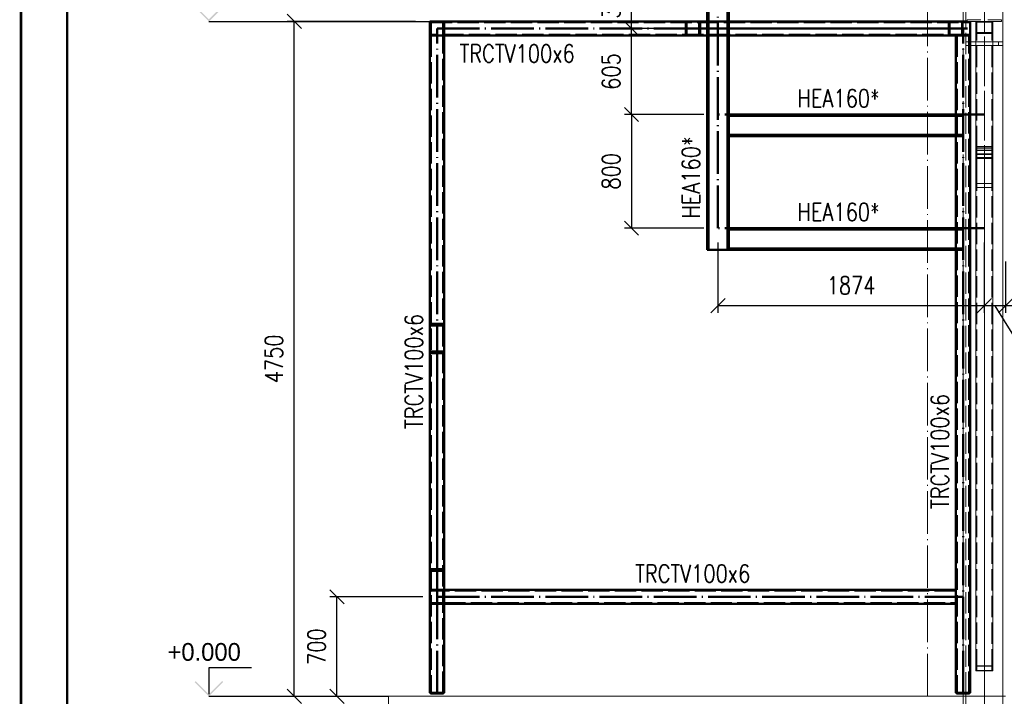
# Paper-space layout 'Layout1' of a CAD drawing. Extents: x -2 to 1380, y -36 to 422.
# Tile 2 of 58: x 0 to 138, y 77 to 172. Entities that reach past the tile are written whole.
import ezdxf
from ezdxf.enums import TextEntityAlignment as Align

# ---------------------------------------------------------------- set-up
doc = ezdxf.new("R2010")
doc.units = 0
for name, pattern in [('ACAD_ISO02W100', [15, 12, -3]), ('ACAD_ISO04W100', [30.5, 24, -3, 0.5, -3]), ('HP_01_CER_B', [8, 5, -1, 1, -1])]:
    doc.linetypes.add(name, pattern=pattern)
doc.layers.get('0').update_dxf_attribs({"linetype": 'CONTINUOUS'})
doc.layers.get('DEFPOINTS').update_dxf_attribs({"color": 132, "linetype": 'CONTINUOUS'})
doc.layers.add('AS_INS_ON', color=7, linetype='CONTINUOUS')
doc.layers.add('RAMECEK_HP', color=251, linetype='CONTINUOUS')
for name, color, linetype, lineweight in [('SS_1.ET-HALA_TaO-PODLAHA', 9, 'CONTINUOUS', 13), ('SS_1.ET-HALA_TaO-PRISTAVBA-PODLAH.NOSNIKY', 9, 'CONTINUOUS', 13), ('SS_1.ET-HALA_TaO-RASTR', 7, 'HP_01_CER_B', 13), ('SS_1.ET-HALA_TaO-SLOUP', 9, 'CONTINUOUS', 13), ('SS_1.ET-HALA_TaO-ZTUZENI_SVISLE', 9, 'CONTINUOUS', 13), ('SS_2.ET-HALA_TaO-LAVKA_+5.100m-KONZOLA', 202, 'CONTINUOUS', 50), ('SS_2.ET-HALA_TaO-PRISTAVBA-VNITRNI_KCE', 190, 'CONTINUOUS', 50), ('SS_KOTY', 3, 'CONTINUOUS', 25), ('SS_POPIS_PROFILU', 13, 'CONTINUOUS', 25), ('SS_POPIS_PROFILU_S355', 2, 'CONTINUOUS', 35)]:
    doc.layers.add(name, color=color, linetype=linetype, lineweight=lineweight)
doc.styles.add('ROMANS', font='romans.shx', dxfattribs={"width": 0.8})
doc.styles.add('romans.shx', font='romans.shx', dxfattribs={"height": 5})
doc.dimstyles.new('A-1_(2.5)_50AS', dxfattribs={"dimtxt": 2.5, "dimasz": 2, "dimexe": 1, "dimexo": 2, "dimgap": 0, "dimtad": 0, "dimdec": 1, "dimlfac": 50, "dimrnd": 1, "dimtxsty": 'ROMANS', "dimblk1": 'OBLIQUE', "dimblk2": 'OBLIQUE', "dimsah": 1, "dimcen": 2, "dimclrd": 256, "dimclre": 256, "dimclrt": 256, "dimadec": 1, "dimazin": 2, "dimtfac": 0.714286, "dimtdec": 1, "dimtmove": 0, "dimatfit": 3, "dimldrblk": 'OPEN', "dimfxl": 1, "dimtvp": 1.142857, "dimtfill": 1, "dimtolj": 1, "dimlwd": -1, "dimlwe": -1, "dimarcsym": 0})

# ---------------------------------------------------------------- blocks, each defined once
blk = doc.blocks.new('*U6')
at = {"layer": 'RAMECEK_HP', "lineweight": 35, "const_width": 0.35}
for points in [[(0, 420), (0, 0), (1188, 0), (1188, 420)], [(6.5, 413.5), (6.5, 6.5), (1181.5, 6.5), (1181.5, 413.5)]]:
    blk.add_lwpolyline(points, close=True, dxfattribs=at)
at = {"layer": 'DEFPOINTS', "style": 'ROMANS', "width": 0.8}
blk.add_attdef('TISK', text='', height=10, dxfattribs=at).set_placement((1188, -33), align=Align.RIGHT)
blk = doc.blocks.new('_Oblique')
at = {"color": 0, "linetype": 'ByBlock', "lineweight": -2}
blk.add_line((-0.5, -0.5), (0.5, 0.5), dxfattribs=at)
blk = doc.blocks.new('*D19')
at = {"layer": 'DEFPOINTS', "color": 0, "transparency": 16777216}
for p in [(58.53, 77.53, -219363.2), (127.53, 77.13), (58.53, 36.36)]:
    blk.add_point(p, dxfattribs=at)
at = {"layer": 'SS_KOTY', "transparency": 16777216}
for p, q in [((58.53, 75.53), (58.53, 35.36)), ((127.53, 75.13), (127.53, 35.36)), ((127.53, 36.36), (58.53, 36.36))]:
    blk.add_line(p, q, dxfattribs=at)
at = {"layer": 'SS_KOTY', "transparency": 16777216, "xscale": 2, "yscale": 2, "zscale": 2, "rotation": 180}
blk.add_blockref('_Oblique', (58.53, 36.36), dxfattribs=at)
at = {"layer": 'SS_KOTY', "transparency": 16777216, "xscale": 2, "yscale": 2, "zscale": 2}
blk.add_blockref('_Oblique', (127.53, 36.36), dxfattribs=at)
at = {"layer": 'SS_KOTY', "transparency": 16777216, "insert": (93.03, 39.22), "char_height": 2.5, "attachment_point": 5, "style": 'ROMANS', "bg_fill": 3, "box_fill_scale": 1.1, "bg_fill_color": 256, "bg_fill_true_color": 13158600, "bg_fill_transparency": 0}
blk.add_mtext('\\A1;3450', dxfattribs=at)
blk = doc.blocks.new('_OPEN')
at = {"color": 0, "linetype": 'ByBlock'}
for p, q in [((-1, 0.167), (0, 0)), ((0, 0), (-1, -0.167)), ((0, 0), (-1, 0))]:
    blk.add_line(p, q, dxfattribs=at)
blk = doc.blocks.new('*D20')
at = {"layer": 'DEFPOINTS', "color": 0, "transparency": 16777216}
for p in [(38.45, 172.13), (57.53, 172.13, -219362.2), (51.71, 77.13, -219343.2)]:
    blk.add_point(p, dxfattribs=at)
at = {"layer": 'SS_KOTY', "transparency": 16777216}
for p, q in [((55.53, 172.13), (37.45, 172.13)), ((38.45, 77.13), (38.45, 172.13)), ((49.71, 77.13), (37.45, 77.13))]:
    blk.add_line(p, q, dxfattribs=at)
at = {"layer": 'SS_KOTY', "transparency": 16777216, "xscale": 2, "yscale": 2, "zscale": 2}
for p, rotation in [((38.45, 172.13), 90), ((38.45, 77.13), 270)]:
    blk.add_blockref('_Oblique', p, dxfattribs=dict(at, rotation=rotation))
at = {"layer": 'SS_KOTY', "transparency": 16777216, "insert": (35.59, 124.63), "char_height": 2.5, "attachment_point": 5, "rotation": 90, "style": 'ROMANS', "bg_fill": 3, "box_fill_scale": 1.1, "bg_fill_color": 256, "bg_fill_true_color": 13158600, "bg_fill_transparency": 0}
blk.add_mtext('\\A1;4750', dxfattribs=at)
blk = doc.blocks.new('*D21')
at = {"layer": 'DEFPOINTS', "color": 0, "transparency": 16777216}
for p in [(44.45, 91.13), (58.53, 91.13, -219363.2), (51.71, 77.13, -219343.2)]:
    blk.add_point(p, dxfattribs=at)
at = {"layer": 'SS_KOTY', "transparency": 16777216}
for p, q in [((56.53, 91.13), (43.45, 91.13)), ((44.45, 77.13), (44.45, 91.13)), ((49.71, 77.13), (43.45, 77.13))]:
    blk.add_line(p, q, dxfattribs=at)
at = {"layer": 'SS_KOTY', "transparency": 16777216, "xscale": 2, "yscale": 2, "zscale": 2}
for p, rotation in [((44.45, 91.13), 90), ((44.45, 77.13), 270)]:
    blk.add_blockref('_Oblique', p, dxfattribs=dict(at, rotation=rotation))
at = {"layer": 'SS_KOTY', "transparency": 16777216, "insert": (41.59, 84.13), "char_height": 2.5, "attachment_point": 5, "rotation": 90, "style": 'ROMANS', "bg_fill": 3, "box_fill_scale": 1.1, "bg_fill_color": 256, "bg_fill_true_color": 13158600, "bg_fill_transparency": 0}
blk.add_mtext('\\A1;700', dxfattribs=at)
blk = doc.blocks.new('*D22')
at = {"layer": 'DEFPOINTS', "color": 0, "transparency": 16777216}
for p in [(98.05, 159.03, -219367.2), (85.89, 143.03), (98.05, 143.03, -219367.2)]:
    blk.add_point(p, dxfattribs=at)
at = {"layer": 'SS_KOTY', "transparency": 16777216}
for p, q in [((96.05, 159.03), (84.89, 159.03)), ((85.89, 159.03), (85.89, 143.03)), ((96.05, 143.03), (84.89, 143.03))]:
    blk.add_line(p, q, dxfattribs=at)
at = {"layer": 'SS_KOTY', "transparency": 16777216, "xscale": 2, "yscale": 2, "zscale": 2}
for p, rotation in [((85.89, 159.03), 90), ((85.89, 143.03), 270)]:
    blk.add_blockref('_Oblique', p, dxfattribs=dict(at, rotation=rotation))
at = {"layer": 'SS_KOTY', "transparency": 16777216, "insert": (83.04, 151.03), "char_height": 2.5, "attachment_point": 5, "rotation": 90, "style": 'ROMANS', "bg_fill": 3, "box_fill_scale": 1.1, "bg_fill_color": 256, "bg_fill_true_color": 13158600, "bg_fill_transparency": 0}
blk.add_mtext('\\A1;800', dxfattribs=at)
blk = doc.blocks.new('*D23')
at = {"layer": 'DEFPOINTS', "color": 0, "transparency": 16777216}
for p in [(85.89, 171.13), (98.05, 171.13), (98.05, 159.03, -219367.2)]:
    blk.add_point(p, dxfattribs=at)
at = {"layer": 'SS_KOTY', "transparency": 16777216}
for p, q in [((96.05, 171.13), (84.89, 171.13)), ((85.89, 159.03), (85.89, 171.13)), ((96.05, 159.03), (84.89, 159.03))]:
    blk.add_line(p, q, dxfattribs=at)
at = {"layer": 'SS_KOTY', "transparency": 16777216, "xscale": 2, "yscale": 2, "zscale": 2}
for p, rotation in [((85.89, 171.13), 90), ((85.89, 159.03), 270)]:
    blk.add_blockref('_Oblique', p, dxfattribs=dict(at, rotation=rotation))
at = {"layer": 'SS_KOTY', "transparency": 16777216, "insert": (83.04, 165.08), "char_height": 2.5, "attachment_point": 5, "rotation": 90, "style": 'ROMANS', "bg_fill": 3, "box_fill_scale": 1.1, "bg_fill_color": 256, "bg_fill_true_color": 13158600, "bg_fill_transparency": 0}
blk.add_mtext('\\A1;605', dxfattribs=at)
blk = doc.blocks.new('*D24')
at = {"layer": 'DEFPOINTS', "color": 0, "transparency": 16777216}
for p in [(85.89, 179.03), (96.53, 179.03, -219367.2), (98.05, 171.13)]:
    blk.add_point(p, dxfattribs=at)
at = {"layer": 'SS_KOTY', "transparency": 16777216}
for p, q in [((94.53, 179.03), (84.89, 179.03)), ((85.89, 171.13), (85.89, 179.03)), ((96.05, 171.13), (84.89, 171.13))]:
    blk.add_line(p, q, dxfattribs=at)
at = {"layer": 'SS_KOTY', "transparency": 16777216, "xscale": 2, "yscale": 2, "zscale": 2}
for p, rotation in [((85.89, 179.03), 90), ((85.89, 171.13), 270)]:
    blk.add_blockref('_Oblique', p, dxfattribs=dict(at, rotation=rotation))
at = {"layer": 'SS_KOTY', "transparency": 16777216, "insert": (83.04, 175.08), "char_height": 2.5, "attachment_point": 5, "rotation": 90, "style": 'ROMANS', "bg_fill": 3, "box_fill_scale": 1.1, "bg_fill_color": 256, "bg_fill_true_color": 13158600, "bg_fill_transparency": 0}
blk.add_mtext('\\A1;395', dxfattribs=at)
blk = doc.blocks.new('*D29')
at = {"layer": 'DEFPOINTS', "color": 0, "transparency": 16777216}
for p in [(98.05, 143.03, -219367.2), (135.53, 143.03, -219367.2), (98.05, 132.12)]:
    blk.add_point(p, dxfattribs=at)
at = {"layer": 'SS_KOTY', "transparency": 16777216}
for p, q in [((98.05, 141.03), (98.05, 131.12)), ((135.53, 141.03), (135.53, 131.12)), ((135.53, 132.12), (98.05, 132.12))]:
    blk.add_line(p, q, dxfattribs=at)
at = {"layer": 'SS_KOTY', "transparency": 16777216, "xscale": 2, "yscale": 2, "zscale": 2, "rotation": 180}
blk.add_blockref('_Oblique', (98.05, 132.12), dxfattribs=at)
at = {"layer": 'SS_KOTY', "transparency": 16777216, "xscale": 2, "yscale": 2, "zscale": 2}
blk.add_blockref('_Oblique', (135.53, 132.12), dxfattribs=at)
at = {"layer": 'SS_KOTY', "transparency": 16777216, "insert": (116.79, 134.97), "char_height": 2.5, "attachment_point": 5, "style": 'ROMANS', "bg_fill": 3, "box_fill_scale": 1.1, "bg_fill_color": 256, "bg_fill_true_color": 13158600, "bg_fill_transparency": 0}
blk.add_mtext('\\A1;1874', dxfattribs=at)
blk = doc.blocks.new('*D33')
at = {"layer": 'DEFPOINTS', "color": 0, "transparency": 16777216}
for p in [(150.63, 160.59, -219366), (138.53, 140.34, -219364.2), (138.53, 132.12)]:
    blk.add_point(p, dxfattribs=at)
at = {"layer": 'SS_KOTY', "transparency": 16777216}
for p, q in [((150.63, 158.59), (150.63, 131.12)), ((138.53, 138.34), (138.53, 131.12)), ((150.63, 132.12), (138.53, 132.12))]:
    blk.add_line(p, q, dxfattribs=at)
at = {"layer": 'SS_KOTY', "transparency": 16777216, "xscale": 2, "yscale": 2, "zscale": 2, "rotation": 180}
blk.add_blockref('_Oblique', (138.53, 132.12), dxfattribs=at)
at = {"layer": 'SS_KOTY', "transparency": 16777216, "xscale": 2, "yscale": 2, "zscale": 2}
blk.add_blockref('_Oblique', (150.63, 132.12), dxfattribs=at)
at = {"layer": 'SS_KOTY', "transparency": 16777216, "insert": (144.58, 134.97), "char_height": 2.5, "attachment_point": 5, "style": 'ROMANS', "bg_fill": 3, "box_fill_scale": 1.1, "bg_fill_color": 256, "bg_fill_true_color": 13158600, "bg_fill_transparency": 0}
blk.add_mtext('\\A1;605', dxfattribs=at)
blk = doc.blocks.new('*D34')
at = {"layer": 'DEFPOINTS', "color": 0, "transparency": 16777216}
for p in [(135.53, 143.03, -219367.2), (138.53, 140.34, -219364.2), (135.53, 132.12)]:
    blk.add_point(p, dxfattribs=at)
at = {"layer": 'SS_KOTY', "transparency": 16777216}
for p, q in [((135.53, 141.03), (135.53, 131.12)), ((138.53, 138.34), (138.53, 131.12)), ((138.53, 132.12), (135.53, 132.12)), ((137.03, 132.12), (140.72, 126.12)), ((140.72, 126.12), (145.57, 126.12))]:
    blk.add_line(p, q, dxfattribs=at)
at = {"layer": 'SS_KOTY', "transparency": 16777216, "xscale": 2, "yscale": 2, "zscale": 2, "rotation": 180}
blk.add_blockref('_Oblique', (135.53, 132.12), dxfattribs=at)
at = {"layer": 'SS_KOTY', "transparency": 16777216, "xscale": 2, "yscale": 2, "zscale": 2}
blk.add_blockref('_Oblique', (138.53, 132.12), dxfattribs=at)
at = {"layer": 'SS_KOTY', "transparency": 16777216, "insert": (143.15, 128.97), "char_height": 2.5, "attachment_point": 5, "style": 'ROMANS', "bg_fill": 3, "box_fill_scale": 1.1, "bg_fill_color": 256, "bg_fill_true_color": 13158600, "bg_fill_transparency": 0}
blk.add_mtext('\\A1;150', dxfattribs=at)

psp = doc.layouts.get("Layout1")

# ---------------------------------------------------------------- hatches: boundary and pattern name
at = {"layer": 'AS_INS_ON'}
for points in [[(24.5914, 174.2761), (24.4499, 174.1346), (26.4499, 172.1346), (28.4499, 174.1346), (28.3085, 174.2761), (26.4499, 172.4175)], [(24.5914, 79.2761), (24.4499, 79.1346), (26.4499, 77.1346), (28.4499, 79.1346), (28.3085, 79.2761), (26.4499, 77.4175)]]:
    psp.add_hatch(color=3, dxfattribs=at).paths.add_polyline_path(points)

# ---------------------------------------------------------------- linework, layer by layer
at = {"layer": 'AS_INS_ON', "color": 3}
for p, q in [((32.4499, 81.1346, -219343.2), (26.4499, 81.1346, -219343.2)), ((26.4499, 81.1346, -219343.2), (26.4499, 77.4175, -219343.2))]:
    psp.add_line(p, q, dxfattribs=at)
at = {"layer": 'SS_1.ET-HALA_TaO-PRISTAVBA-PODLAH.NOSNIKY', "color": 5, "linetype": 'Continuous', "ltscale": 0.25}
for p, q in [((135.0387, 172.3746), (133.1337, 172.3746)), ((133.1337, 172.3746), (133.1337, 172.1346)), ((137.9337, 172.1346), (133.1337, 172.1346)), ((137.9337, 172.3746), (136.0287, 172.3746)), ((137.9337, 172.1346), (137.9337, 172.3746))]:
    psp.add_line(p, q, dxfattribs=at)
at = {"layer": 'SS_1.ET-HALA_TaO-SLOUP', "color": 5, "linetype": 'Continuous', "ltscale": 0.25}
for p, q in [((132.9137, 172.1346), (132.9137, 178.2346)), ((132.5337, 175.4346), (132.5337, 172.1346)), ((134.3337, 169.2346), (133.5337, 169.2346)), ((138.1337, 169.2346), (136.7337, 169.2346)), ((138.1337, 168.7346), (138.1337, 169.2346)), ((134.3337, 168.7346), (133.5337, 168.7346)), ((138.1337, 168.7346), (136.7337, 168.7346)), ((132.5337, 77.5346), (132.5337, 77.1346)), ((132.9137, 77.1346), (132.9137, 77.5346))]:
    psp.add_line(p, q, dxfattribs=at)
at = {"layer": 'SS_1.ET-HALA_TaO-SLOUP', "color": 9, "linetype": 'ACAD_ISO02W100', "ltscale": 0.25}
for p, q in [((133.5337, 169.2346), (132.9337, 169.2346)), ((132.9337, 169.2346), (132.9337, 168.7346)), ((136.7337, 169.2346), (134.3337, 169.2346)), ((137.5337, 169.2346), (137.5337, 168.7346)), ((133.5337, 168.7346), (132.9337, 168.7346)), ((136.7337, 168.7346), (134.3337, 168.7346)), ((132.5337, 77.1346), (132.5337, 67.1346)), ((132.9137, 67.1346), (132.9137, 77.1346)), ((138.1537, 67.1346), (138.1537, 77.1346))]:
    psp.add_line(p, q, dxfattribs=at)
at = {"layer": 'SS_1.ET-HALA_TaO-ZTUZENI_SVISLE', "color": 9, "linetype": 'ACAD_ISO04W100', "ltscale": 0.25}
psp.add_line((135.5337, 176.7346), (135.5337, 152.7346), dxfattribs=at)
at = {"layer": 'SS_1.ET-HALA_TaO-ZTUZENI_SVISLE', "color": 5, "linetype": 'Continuous', "ltscale": 0.25}
for p, q in [((134.3337, 154.5461), (134.3337, 172.1346)), ((136.7337, 172.1346), (136.7337, 154.5461)), ((134.3337, 154.5461), (136.7337, 154.5461)), ((134.3337, 154.1769), (134.3337, 154.5461)), ((136.7337, 154.1769), (134.3337, 154.1769)), ((134.3337, 152.7347), (134.3337, 154.1769)), ((134.4937, 154.433), (136.5737, 154.433)), ((134.4937, 154.1769), (134.4937, 154.433)), ((136.5737, 153.9846), (134.4937, 153.9846)), ((134.4937, 152.7347), (134.4937, 153.9846)), ((136.5737, 154.1769), (136.5737, 154.433)), ((136.5737, 152.7347), (136.5737, 153.9846)), ((136.7337, 154.5461), (136.7337, 154.1769)), ((136.7337, 154.1769), (136.7337, 152.7347)), ((134.3337, 152.7347), (134.4937, 152.7347)), ((134.3337, 148.7687), (134.3337, 152.7346)), ((134.4937, 153.3974), (136.5737, 153.3974)), ((134.4937, 149.2975), (134.4937, 152.7346)), ((136.5737, 152.7347), (136.7337, 152.7347)), ((136.5737, 149.2975), (136.5737, 152.7346)), ((136.7337, 152.7346), (136.7337, 148.7687)), ((136.7337, 148.7687), (134.3337, 148.7687)), ((136.5737, 149.2975), (134.4937, 149.2975)), ((134.3337, 80.7209), (136.7337, 80.7209))]:
    psp.add_line(p, q, dxfattribs=at)
at = {"layer": 'SS_1.ET-HALA_TaO-ZTUZENI_SVISLE', "color": 9, "linetype": 'ACAD_ISO02W100', "ltscale": 0.25}
for p, q in [((136.5737, 172.0215), (134.4937, 172.0215)), ((134.4937, 154.433), (134.4937, 172.0215)), ((136.5737, 154.433), (136.5737, 172.0215)), ((136.7337, 170.4376), (134.3337, 170.4376)), ((136.5737, 170.5507), (134.4937, 170.5507)), ((134.4937, 153.9846), (134.4937, 154.1769)), ((136.5737, 153.9846), (136.5737, 154.1769)), ((136.7337, 153.4994), (134.3337, 153.4994)), ((134.3337, 152.8491), (136.7337, 152.8491)), ((134.4937, 152.9622), (136.5737, 152.9622)), ((134.3337, 81.4471), (136.7337, 81.4471)), ((134.4937, 81.3987), (136.5737, 81.3987)), ((134.4937, 80.7693), (136.5737, 80.7693))]:
    psp.add_line(p, q, dxfattribs=at)
at = {"layer": 'SS_2.ET-HALA_TaO-LAVKA_+5.100m-KONZOLA', "color": 1, "linetype": 'Continuous', "ltscale": 0.25}
for p, q in [((99.3937, 172.1346), (99.3937, 175.9946)), ((99.5737, 175.9946), (99.5737, 172.1346)), ((99.5737, 170.1346), (99.5737, 156.1746)), ((131.5337, 159.0346), (99.5738, 159.0346)), ((99.5738, 158.8546), (131.5337, 158.8546)), ((131.5337, 156.1746), (99.5738, 156.1746)), ((99.5738, 156.1746), (99.5738, 155.9946)), ((99.5738, 155.9946), (131.5337, 155.9946))]:
    psp.add_line(p, q, dxfattribs=at)
at = {"layer": 'SS_2.ET-HALA_TaO-LAVKA_+5.100m-KONZOLA', "color": 3, "linetype": 'ACAD_ISO02W100', "ltscale": 0.25}
for p, q in [((99.3937, 170.1346), (99.3937, 172.1346)), ((99.5737, 172.1346), (99.5737, 170.1346)), ((132.5337, 159.0346), (131.5337, 159.0346)), ((132.5337, 158.8546), (131.5337, 158.8546)), ((132.5337, 156.1746), (131.5337, 156.1746)), ((131.5337, 155.9946), (132.5337, 155.9946))]:
    psp.add_line(p, q, dxfattribs=at)
at = {"layer": 'SS_2.ET-HALA_TaO-PRISTAVBA-VNITRNI_KCE', "color": 3, "linetype": 'ACAD_ISO02W100', "ltscale": 0.25}
for p, q in [((59.4635, 172.0643), (59.2937, 172.1346)), ((59.2937, 172.0146), (59.3786, 171.9795)), ((59.3786, 171.9795), (59.4137, 171.8946)), ((59.4138, 170.2546), (59.4138, 172.0146)), ((59.484, 172.0146), (59.4635, 172.0643)), ((59.5337, 171.8946), (59.484, 172.0146)), ((59.5338, 170.1346), (59.5338, 172.1346)), ((130.5337, 171.8946), (130.5337, 172.1346)), ((130.5337, 170.3746), (130.5337, 171.8946)), ((130.6537, 170.3746), (130.6537, 171.8946)), ((132.4137, 171.8946), (132.4137, 170.3746)), ((59.3786, 170.2898), (59.2937, 170.2546)), ((59.2937, 170.1346), (59.4635, 170.2049)), ((59.4137, 170.3746), (59.3786, 170.2898)), ((59.4635, 170.2049), (59.484, 170.2546)), ((59.484, 170.2546), (59.5337, 170.3746)), ((130.5337, 170.1346), (130.5337, 170.3746)), ((59.5337, 92.1346), (59.2937, 92.1346)), ((131.5337, 92.0146), (59.5338, 92.0146)), ((59.5338, 90.2546), (131.5337, 90.2546))]:
    psp.add_line(p, q, dxfattribs=at)
at = {"layer": 'SS_2.ET-HALA_TaO-PRISTAVBA-VNITRNI_KCE', "color": 1, "linetype": 'Continuous', "ltscale": 0.25}
for p, q in [((133.5337, 170.1346), (133.5337, 172.1346)), ((131.5337, 92.1346), (59.5338, 92.1346)), ((131.5337, 92.1346), (131.5337, 90.1346)), ((59.5338, 90.1346), (131.5337, 90.1346)), ((131.5337, 90.1346), (131.5337, 77.6147)), ((131.5337, 77.6147), (133.5337, 77.6147)), ((131.6137, 77.6146), (131.6137, 77.5346)), ((133.4537, 77.5346), (133.4537, 77.6146)), ((133.4537, 77.5346), (131.6137, 77.5346))]:
    psp.add_line(p, q, dxfattribs=at)
at = {"layer": 'SS_2.ET-HALA_TaO-PRISTAVBA-VNITRNI_KCE', "color": 3, "linetype": 'ACAD_ISO02W100', "ltscale": 0.25, "extrusion": (3.0138e-12, 7.27602e-12, -1)}
psp.add_arc((-59.2937, 171.8946, 0), 0.24, 90, 180, dxfattribs=at)
at = {"layer": 'SS_2.ET-HALA_TaO-PRISTAVBA-VNITRNI_KCE', "color": 3, "linetype": 'ACAD_ISO02W100', "ltscale": 0.25}
for centre, radius, start, end in [((59.2937, 171.8946), 0.12, 0, 90), ((130.7737, 171.8946), 0.24, 90, 180), ((132.2937, 171.8946), 0.24, 0, 90), ((59.2937, 170.3746), 0.12, 270, 0), ((130.7737, 170.3746), 0.24, 180, 270), ((132.2937, 170.3746), 0.24, 270, 0), ((59.2937, 91.8946), 0.24, 0, 90), ((59.2937, 90.3746), 0.24, 270, 0)]:
    psp.add_arc(centre, radius, start, end, dxfattribs=at)
at = {"layer": 'SS_2.ET-HALA_TaO-PRISTAVBA-VNITRNI_KCE', "color": 3, "linetype": 'ACAD_ISO02W100', "ltscale": 0.25, "extrusion": (-9.70128e-12, 4.01846e-12, -1)}
psp.add_arc((-130.7737, 171.8946), 0.12, 0, 90, dxfattribs=at)
at = {"layer": 'SS_2.ET-HALA_TaO-PRISTAVBA-VNITRNI_KCE', "color": 3, "linetype": 'ACAD_ISO02W100', "ltscale": 0.25, "extrusion": (4.0184e-12, 9.70134e-12, -1)}
psp.add_arc((-132.2937, 171.8946, 0), 0.12, 90, 180, dxfattribs=at)
at = {"layer": 'SS_2.ET-HALA_TaO-PRISTAVBA-VNITRNI_KCE', "color": 3, "linetype": 'ACAD_ISO02W100', "ltscale": 0.25, "extrusion": (-4.85064e-12, 2.00926e-12, -1)}
psp.add_arc((-59.2937, 170.3746), 0.24, 180, 270, dxfattribs=at)
at = {"layer": 'SS_2.ET-HALA_TaO-PRISTAVBA-VNITRNI_KCE', "color": 3, "linetype": 'ACAD_ISO02W100', "ltscale": 0.25, "extrusion": (-1.94026e-11, -8.03674e-12, -1)}
psp.add_arc((-130.7737, 170.3746, 0), 0.12, 270, 0, dxfattribs=at)
at = {"layer": 'SS_2.ET-HALA_TaO-PRISTAVBA-VNITRNI_KCE', "color": 3, "linetype": 'ACAD_ISO02W100', "ltscale": 0.25, "extrusion": (8.0368e-12, -1.94025e-11, -1)}
psp.add_arc((-132.2937, 170.3746, 0), 0.12, 180, 270, dxfattribs=at)
at = {"layer": 'SS_2.ET-HALA_TaO-PRISTAVBA-VNITRNI_KCE', "color": 3, "linetype": 'ACAD_ISO02W100', "ltscale": 0.25, "extrusion": (6.0276e-12, 1.4552e-11, -1)}
psp.add_arc((-59.2937, 91.8946, 0), 0.12, 90, 180, dxfattribs=at)
at = {"layer": 'SS_2.ET-HALA_TaO-PRISTAVBA-VNITRNI_KCE', "color": 3, "linetype": 'ACAD_ISO02W100', "ltscale": 0.25, "extrusion": (1.0046e-11, -2.42531e-11, -1)}
psp.add_arc((-59.2937, 90.3746, 0), 0.12, 180, 270, dxfattribs=at)

# ---------------------------------------------------------------- block references
at = {"layer": 'RAMECEK_HP'}
psp.add_blockref('*U6', (0, 0), dxfattribs=at)

# ---------------------------------------------------------------- texts
at = {"layer": 'AS_INS_ON', "color": 3}
psp.add_text('+0.000', height=2.5, dxfattribs=at).set_placement((20.6163, 82.1346))
at = {"layer": 'SS_POPIS_PROFILU', "color": 13, "style": 'romans.shx', "width": 0.8}
for p in [(61.7144, 166.3635), (86.4131, 93.1556)]:
    psp.add_text('TRCTV100x6', height=2.5, dxfattribs=at).set_placement(p)
psp.add_text('TRCTV100x6', height=2.5, rotation=90, dxfattribs=at).set_placement((130.5337, 103.4987))
at = {"layer": 'SS_POPIS_PROFILU_S355', "color": 2, "style": 'romans.shx', "width": 0.8}
for p in [(109.253, 160.0556), (109.253, 144.0556)]:
    psp.add_text('HEA160*', height=2.5, dxfattribs=at).set_placement(p)

# ---------------------------------------------------------------- next in the draw order: dimensions: what is measured, and where the dimension line sits
at = {"layer": 'SS_KOTY'}
dim = psp.add_linear_dim(base=(85.8935, 143.0346), p1=(98.0537, 159.0346, -219367.2), p2=(98.0537, 143.0346, -219367.2), angle=90, dimstyle='A-1_(2.5)_50AS', dxfattribs=at)
dim.commit()
dim.dimension.update_dxf_attribs({"geometry": '*D22', "text_midpoint": (83.0363, 151.0346)})
for base, p1, p2, picture, middle in [((138.5337, 132.117), (150.6337, 160.5946, -219366), (138.5337, 140.3448, -219364.2), '*D33', (144.5837, 134.9742)), ((58.5337, 36.3639), (127.5337, 77.1346), (58.5337, 77.5346, -219363.2), '*D19', (93.0337, 39.221))]:
    dim = psp.add_linear_dim(base=base, p1=p1, p2=p2, dimstyle='A-1_(2.5)_50AS', override={"dimtmove": 1}, dxfattribs=at)
    dim.commit()
    dim.dimension.update_dxf_attribs({"geometry": picture, "text_midpoint": middle})

# ---------------------------------------------------------------- next in the draw order: linework, layer by layer
at = {"layer": 'SS_2.ET-HALA_TaO-PRISTAVBA-VNITRNI_KCE', "color": 3, "linetype": 'ACAD_ISO02W100', "ltscale": 0.25}
psp.add_line((59.4137, 77.6147), (59.4137, 170.1346), dxfattribs=at)
at = {"layer": 'SS_2.ET-HALA_TaO-PRISTAVBA-VNITRNI_KCE', "color": 1, "linetype": 'Continuous', "ltscale": 0.25}
for p, q in [((59.5337, 77.6147), (59.5337, 170.1346)), ((59.4537, 77.5346), (59.4537, 77.6146))]:
    psp.add_line(p, q, dxfattribs=at)

# ---------------------------------------------------------------- next in the draw order: texts
at = {"layer": 'SS_POPIS_PROFILU_S355', "color": 2, "style": 'romans.shx', "width": 0.8}
psp.add_text('HEA160*', height=2.5, rotation=90, dxfattribs=at).set_placement((95.5127, 144.3778))

# ---------------------------------------------------------------- next in the draw order: dimensions: what is measured, and where the dimension line sits
at = {"layer": 'SS_KOTY'}
dim = psp.add_linear_dim(base=(38.4499, 172.1346), p1=(51.7126, 77.1346, -219343.2), p2=(57.5338, 172.1346, -219362.2), angle=90, dimstyle='A-1_(2.5)_50AS', dxfattribs=at)
dim.commit()
dim.dimension.update_dxf_attribs({"geometry": '*D20', "text_midpoint": (35.5928, 124.6346)})
dim = psp.add_linear_dim(base=(85.8935, 171.1346), p1=(98.0537, 159.0346, -219367.2), p2=(98.0537, 171.1346), angle=90, dimstyle='A-1_(2.5)_50AS', override={"dimtmove": 1}, dxfattribs=at)
dim.commit()
dim.dimension.update_dxf_attribs({"geometry": '*D23', "text_midpoint": (83.0363, 165.0846)})
dim = psp.add_linear_dim(base=(98.0537, 132.117), p1=(135.5337, 143.0346, -219367.2), p2=(98.0537, 143.0346, -219367.2), dimstyle='A-1_(2.5)_50AS', dxfattribs=at)
dim.commit()
dim.dimension.update_dxf_attribs({"geometry": '*D29', "text_midpoint": (116.7937, 134.9742)})

# ---------------------------------------------------------------- next in the draw order: linework, layer by layer
at = {"layer": 'AS_INS_ON', "color": 3}
psp.add_line((26.4499, 172.1346), (57.5335, 172.1346), dxfattribs=at)
at = {"layer": 'SS_1.ET-HALA_TaO-RASTR', "linetype": 'ACAD_ISO04W100', "ltscale": 0.25}
psp.add_line((127.5337, 77.1346), (127.5337, 373.1488), dxfattribs=at)
at = {"layer": 'SS_1.ET-HALA_TaO-SLOUP', "color": 9, "linetype": 'ACAD_ISO02W100', "ltscale": 0.25}
for p, q in [((132.5337, 172.1346), (132.5337, 77.5346)), ((132.9137, 77.5346), (132.9137, 172.1346))]:
    psp.add_line(p, q, dxfattribs=at)
at = {"layer": 'SS_2.ET-HALA_TaO-LAVKA_+5.100m-KONZOLA', "color": 1, "linetype": 'Continuous', "ltscale": 0.25}
for p, q in [((99.3937, 139.9947), (99.3937, 170.1346)), ((99.5737, 155.9946), (99.5737, 139.9947)), ((131.5337, 143.0346), (99.5738, 143.0346)), ((99.5738, 142.8546), (131.5337, 142.8546)), ((96.5337, 139.9946), (99.5737, 139.9946)), ((131.5337, 140.1746), (99.5738, 140.1746)), ((99.5738, 139.9946), (131.5337, 139.9946))]:
    psp.add_line(p, q, dxfattribs=at)
at = {"layer": 'SS_2.ET-HALA_TaO-LAVKA_+5.100m-KONZOLA', "color": 7, "linetype": 'ACAD_ISO04W100', "ltscale": 0.25}
psp.add_line((135.5337, 159.0346), (98.0537, 159.0346), dxfattribs=at)
at = {"layer": 'SS_2.ET-HALA_TaO-LAVKA_+5.100m-KONZOLA', "color": 3, "linetype": 'ACAD_ISO02W100', "ltscale": 0.25}
for p, q in [((131.5337, 143.0346), (132.5337, 143.0346)), ((131.5337, 142.8546), (132.5337, 142.8546)), ((131.5337, 140.1746), (132.5337, 140.1746)), ((131.5337, 139.9946), (132.5337, 139.9946))]:
    psp.add_line(p, q, dxfattribs=at)
at = {"layer": 'SS_2.ET-HALA_TaO-PRISTAVBA-VNITRNI_KCE', "color": 1, "linetype": 'Continuous', "ltscale": 0.25}
for p, q in [((57.5338, 172.1346), (57.5338, 170.1346)), ((57.5337, 170.1346), (59.5337, 170.1346)), ((131.5337, 170.1346), (131.5337, 92.1346)), ((133.5337, 77.6147), (133.5337, 170.1346))]:
    psp.add_line(p, q, dxfattribs=at)
at = {"layer": 'SS_2.ET-HALA_TaO-PRISTAVBA-VNITRNI_KCE', "color": 3, "linetype": 'ACAD_ISO02W100', "ltscale": 0.25}
for p, q in [((57.604, 172.0643), (57.5338, 171.8947)), ((57.7737, 172.1346), (57.604, 172.0643)), ((57.6537, 171.8946), (57.6889, 171.9795)), ((57.6538, 172.0146), (57.6538, 170.2546)), ((57.6889, 171.9795), (57.7737, 172.0146)), ((57.5338, 170.3746), (57.604, 170.2049)), ((57.604, 170.2049), (57.7737, 170.1346)), ((57.6889, 170.2898), (57.6537, 170.3746)), ((57.7737, 170.2546), (57.6889, 170.2898)), ((131.6537, 170.1346), (131.6537, 77.6147)), ((133.4137, 77.6147), (133.4137, 170.1346)), ((59.5337, 129.5733), (57.5337, 129.5733)), ((59.4137, 129.3243), (57.6537, 129.3243)), ((59.5337, 125.4232), (57.5337, 125.4232)), ((59.4137, 125.6722), (57.6537, 125.6722)), ((57.5337, 95.0279), (59.5337, 95.0279)), ((57.6537, 94.7789), (59.4137, 94.7789))]:
    psp.add_line(p, q, dxfattribs=at)
at = {"layer": 'SS_2.ET-HALA_TaO-PRISTAVBA-VNITRNI_KCE', "color": 7, "linetype": 'ACAD_ISO04W100', "ltscale": 0.25}
psp.add_line((132.5337, 77.5346), (132.5337, 171.1346), dxfattribs=at)
at = {"layer": 'SS_2.ET-HALA_TaO-PRISTAVBA-VNITRNI_KCE', "color": 3, "linetype": 'ACAD_ISO02W100', "ltscale": 0.25, "extrusion": (-7.27596e-12, 3.01386e-12, -1)}
psp.add_arc((-57.7737, 171.8946), 0.24, 0, 90, dxfattribs=at)
at = {"layer": 'SS_2.ET-HALA_TaO-PRISTAVBA-VNITRNI_KCE', "color": 3, "linetype": 'ACAD_ISO02W100', "ltscale": 0.25}
for centre, start, end in [((57.7737, 171.8946), 90, 180), ((57.7737, 170.3746), 180, 270)]:
    psp.add_arc(centre, 0.12, start, end, dxfattribs=at)
at = {"layer": 'SS_2.ET-HALA_TaO-PRISTAVBA-VNITRNI_KCE', "color": 3, "linetype": 'ACAD_ISO02W100', "ltscale": 0.25, "extrusion": (2.0092e-12, 4.8507e-12, -1)}
psp.add_arc((-57.7737, 170.3746), 0.24, 270, 0, dxfattribs=at)

# ---------------------------------------------------------------- next in the draw order: texts
at = {"layer": 'SS_POPIS_PROFILU', "color": 13, "style": 'romans.shx', "width": 0.8}
psp.add_text('TRCTV100x6', height=2.5, rotation=90, dxfattribs=at).set_placement((56.5337, 114.759))

# ---------------------------------------------------------------- next in the draw order: dimensions: what is measured, and where the dimension line sits
at = {"layer": 'SS_KOTY'}
dim = psp.add_linear_dim(base=(85.8935, 179.0346), p1=(98.0537, 171.1346), p2=(96.5337, 179.0346, -219367.2), angle=90, dimstyle='A-1_(2.5)_50AS', override={"dimtmove": 1}, dxfattribs=at)
dim.commit()
dim.dimension.update_dxf_attribs({"geometry": '*D24', "text_midpoint": (83.0363, 175.0846)})
dim = psp.add_linear_dim(base=(135.5337, 132.117), p1=(138.5337, 140.3448, -219364.2), p2=(135.5337, 143.0346, -219367.2), dimstyle='A-1_(2.5)_50AS', override={"dimtmove": 1}, dxfattribs=at)
dim.commit()
dim.dimension.update_dxf_attribs({"geometry": '*D34', "text_midpoint": (140.7176, 126.117), "dimtype": 160})
dim = psp.add_linear_dim(base=(44.4499, 91.1346), p1=(51.7126, 77.1346, -219343.2), p2=(58.5337, 91.1346, -219363.2), angle=90, dimstyle='A-1_(2.5)_50AS', dxfattribs=at)
dim.commit()
dim.dimension.update_dxf_attribs({"geometry": '*D21', "text_midpoint": (41.5928, 84.1346)})

# ---------------------------------------------------------------- next in the draw order: linework, layer by layer
at = {"layer": 'AS_INS_ON', "color": 3}
psp.add_line((26.4499, 77.1346), (51.7123, 77.1346), dxfattribs=at)
at = {"layer": 'SS_1.ET-HALA_TaO-PODLAHA', "ltscale": 0.25}
for p, q in [((138.5337, 77.1346), (51.7126, 77.1346)), ((51.7126, 77.1346), (51.7126, 67.1346))]:
    psp.add_line(p, q, dxfattribs=at)
at = {"layer": 'SS_1.ET-HALA_TaO-SLOUP', "color": 9, "linetype": 'ACAD_ISO04W100', "ltscale": 0.25}
psp.add_line((135.5337, 57.1346), (135.5337, 357.3446), dxfattribs=at)
at = {"layer": 'SS_1.ET-HALA_TaO-SLOUP', "color": 5, "linetype": 'Continuous', "ltscale": 0.25}
psp.add_line((138.1537, 77.1346), (138.1537, 179.0346), dxfattribs=at)
at = {"layer": 'SS_1.ET-HALA_TaO-ZTUZENI_SVISLE', "color": 9, "linetype": 'ACAD_ISO04W100', "ltscale": 0.25}
psp.add_line((135.5337, 152.7346), (135.5337, 77.1346), dxfattribs=at)
at = {"layer": 'SS_1.ET-HALA_TaO-ZTUZENI_SVISLE', "color": 5, "linetype": 'Continuous', "ltscale": 0.25}
for p, q in [((134.3337, 80.7209), (134.3337, 148.7687)), ((136.7337, 148.7687), (136.7337, 80.7209))]:
    psp.add_line(p, q, dxfattribs=at)
at = {"layer": 'SS_1.ET-HALA_TaO-ZTUZENI_SVISLE', "color": 9, "linetype": 'ACAD_ISO02W100', "ltscale": 0.25}
for p, q in [((134.4937, 80.7693), (134.4937, 149.2975)), ((136.5737, 80.7693), (136.5737, 149.2975))]:
    psp.add_line(p, q, dxfattribs=at)
at = {"layer": 'SS_2.ET-HALA_TaO-LAVKA_+5.100m-KONZOLA', "color": 7, "linetype": 'ACAD_ISO04W100', "ltscale": 0.25}
for p, q in [((98.0537, 143.0346), (98.0537, 179.0346)), ((135.5337, 143.0346), (98.0537, 143.0346))]:
    psp.add_line(p, q, dxfattribs=at)
at = {"layer": 'SS_2.ET-HALA_TaO-LAVKA_+5.100m-KONZOLA', "color": 1, "linetype": 'Continuous', "ltscale": 0.25}
for p, q in [((96.5337, 175.4346), (96.5337, 172.1346)), ((96.7137, 175.4346), (96.7137, 172.1346)), ((96.5337, 170.1346), (96.5337, 139.9947)), ((96.7137, 170.1346), (96.7137, 139.9947))]:
    psp.add_line(p, q, dxfattribs=at)
at = {"layer": 'SS_2.ET-HALA_TaO-LAVKA_+5.100m-KONZOLA', "color": 3, "linetype": 'ACAD_ISO02W100', "ltscale": 0.25}
for p, q in [((96.5337, 172.1346), (96.5337, 170.1346)), ((96.7137, 172.1346), (96.7137, 170.1346))]:
    psp.add_line(p, q, dxfattribs=at)
at = {"layer": 'SS_2.ET-HALA_TaO-PRISTAVBA-VNITRNI_KCE', "color": 1, "linetype": 'Continuous', "ltscale": 0.25}
for p, q in [((133.1337, 172.1346), (57.5338, 172.1346)), ((57.5337, 170.1346), (57.5337, 77.6147)), ((59.5337, 170.1346), (133.5337, 170.1346)), ((57.5337, 77.6147), (59.5337, 77.6147)), ((57.6137, 77.6146), (57.6137, 77.5346)), ((59.4537, 77.5346), (57.6137, 77.5346))]:
    psp.add_line(p, q, dxfattribs=at)
at = {"layer": 'SS_2.ET-HALA_TaO-PRISTAVBA-VNITRNI_KCE', "color": 3, "linetype": 'ACAD_ISO02W100', "ltscale": 0.25}
for p, q in [((57.6538, 172.0146), (133.5337, 172.0146)), ((93.5337, 171.8946), (93.5337, 170.3746)), ((93.6537, 170.3746), (93.6537, 171.8946)), ((95.4137, 171.8946), (95.4137, 170.3746)), ((95.5337, 171.8946), (95.5337, 170.3746)), ((95.5338, 172.1346), (95.5338, 171.8946)), ((57.6537, 170.1346), (57.6537, 77.6147)), ((133.5337, 170.2546), (57.6538, 170.2546)), ((95.5338, 170.3746), (95.5338, 170.1346)), ((57.7737, 92.1346), (57.5337, 92.1346)), ((59.2937, 92.1346), (57.7737, 92.1346)), ((59.2937, 92.0146), (57.7737, 92.0146)), ((57.7737, 90.2546), (59.2937, 90.2546)), ((57.7737, 90.1346), (59.2937, 90.1346))]:
    psp.add_line(p, q, dxfattribs=at)
at = {"layer": 'SS_2.ET-HALA_TaO-PRISTAVBA-VNITRNI_KCE', "color": 7, "linetype": 'ACAD_ISO04W100', "ltscale": 0.25}
for p, q in [((58.5337, 77.5346), (58.5337, 171.1346)), ((58.5337, 171.1346), (133.5337, 171.1346)), ((94.5337, 171.1346), (131.5337, 171.1346)), ((58.5337, 91.1346), (58.5337, 127.4983)), ((58.5337, 91.1346), (132.5337, 91.1346))]:
    psp.add_line(p, q, dxfattribs=at)
at = {"layer": 'SS_2.ET-HALA_TaO-PRISTAVBA-VNITRNI_KCE', "color": 3, "linetype": 'ACAD_ISO02W100', "ltscale": 0.25}
for centre, start, end in [((93.7737, 171.8946), 90, 180), ((95.2937, 171.8946), 0, 90), ((93.7737, 170.3746), 180, 270), ((95.2937, 170.3746), 270, 0), ((57.7737, 91.8946), 90, 180), ((57.7737, 90.3746), 180, 270)]:
    psp.add_arc(centre, 0.24, start, end, dxfattribs=at)
at = {"layer": 'SS_2.ET-HALA_TaO-PRISTAVBA-VNITRNI_KCE', "color": 3, "linetype": 'ACAD_ISO02W100', "ltscale": 0.25, "extrusion": (-1.45519e-11, 6.02766e-12, -1)}
for centre in [(-93.7737, 171.8946), (-57.7737, 91.8946)]:
    psp.add_arc(centre, 0.12, 0, 90, dxfattribs=at)
at = {"layer": 'SS_2.ET-HALA_TaO-PRISTAVBA-VNITRNI_KCE', "color": 3, "linetype": 'ACAD_ISO02W100', "ltscale": 0.25, "extrusion": (6.0276e-12, 1.4552e-11, -1)}
psp.add_arc((-95.2937, 171.8946, 0), 0.12, 90, 180, dxfattribs=at)
at = {"layer": 'SS_2.ET-HALA_TaO-PRISTAVBA-VNITRNI_KCE', "color": 3, "linetype": 'ACAD_ISO02W100', "ltscale": 0.25, "extrusion": (-2.42532e-11, -1.00459e-11, -1)}
for centre in [(-93.7737, 170.3746, 0), (-57.7737, 90.3746, 0)]:
    psp.add_arc(centre, 0.12, 270, 0, dxfattribs=at)
at = {"layer": 'SS_2.ET-HALA_TaO-PRISTAVBA-VNITRNI_KCE', "color": 3, "linetype": 'ACAD_ISO02W100', "ltscale": 0.25, "extrusion": (1.0046e-11, -2.42531e-11, -1)}
psp.add_arc((-95.2937, 170.3746, 0), 0.12, 180, 270, dxfattribs=at)

doc.saveas('drawing.dxf')
